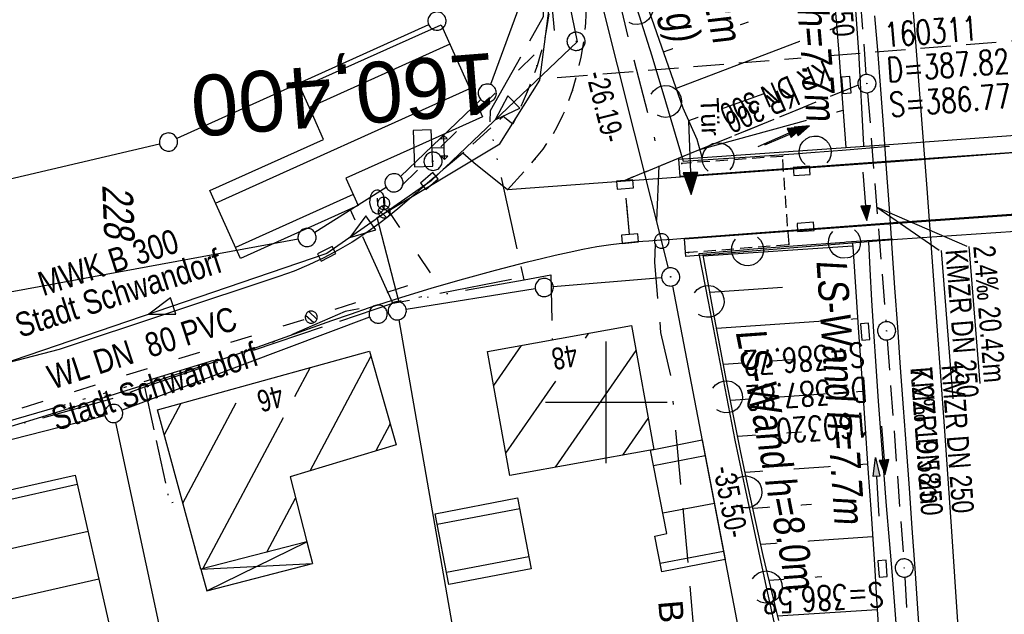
# Model space of a CAD drawing. Extents: x 511155 to 511479, y 464515 to 465450.
# Tile 28 of 41: x 511252 to 511333, y 465083 to 465132. Entities that reach past the tile are written whole.
import ezdxf
from ezdxf.enums import TextEntityAlignment as Align

# ---------------------------------------------------------------- set-up
doc = ezdxf.new("R2010")
doc.units = 0
doc.header["$LTSCALE"] = 10
doc.header["$MEASUREMENT"] = 0
for name, pattern in [('ACAD_ISO03W100', [30, 12, -18]), ('ACAD_ISO13W100', [36, 12, -3, 12, -3, 0, -3, 0, -3]), ('ACAD_ISO14W100', [25.5, 12, -3, 0.5, -3, 0.5, -3, 0.5, -3]), ('ACAD_ISO16W100', [73, 15, -6.5, 15, -6.5, 15, -7, 1, -7]), ('AUSGEZOGEN', [0]), ('LT00', [0]), ('LT11', [0.3, 0.2, -0.1]), ('LT12', [0.4, 0.3, -0.1]), ('LT17', [0.15, 0.1, -0.05]), ('STRICHLINIE2', [0.375, 0.25, -0.125])]:
    doc.linetypes.add(name, pattern=pattern)
doc.layers.get('0').update_dxf_attribs({"linetype": 'LT00'})
for name, color, linetype in [('--EK_FBR', 1, 'LT00'), ('--EK_Halt-Pfeil', 4, 'LT00'), ('--EK_Haltung', 7, 'STRICHLINIE2'), ('--EK_Haltung-Text', 140, 'LT00'), ('--EK_Schacht-Text', 5, 'LT00'), ('--EK_ST-93-1', 30, 'LT17'), ('--EL_DFK_AB_L', 21, 'LT00'), ('--EL_DFK_AB_P', 7, 'LT00'), ('--EL_Halt-Pfeil', 4, 'LT00'), ('--EL_Haltung', 182, 'STRICHLINIE2'), ('--EL_Haltung-Text', 182, 'LT00'), ('ABSTAND', 8, 'LT00'), ('ABWASSERLTG', 24, 'LT00'), ('ABWASSERLTG_FLIEßPF', 26, 'Continuous'), ('ABWASSERLTG_TEXT', 26, 'Continuous'), ('BAB-KABEL', 220, 'ACAD_ISO16W100'), ('BAB-KABEL_TEXT', 221, 'Continuous'), ('DFK_AB_L', 21, 'LT00'), ('DFK_AB_P', 7, 'LT00'), ('DFK_BEB_SCHR', 254, 'LT00'), ('DFK_BEBAUUNG', 250, 'LT00'), ('DFK_FLUR_NR', 250, 'LT00'), ('DFK_GZPKT', 250, 'LT00'), ('DFK_HAUSNR', 250, 'LT00'), ('DFK_KATASTER', 250, 'LT00'), ('DFK_VERMPKT', 252, 'LT00'), ('DL', 182, 'LT12'), ('DL_PFEIL', 201, 'LT00'), ('DL_TEXT', 182, 'LT00'), ('GASLTG', 250, 'ACAD_ISO13W100'), ('LS-WAND_TEXT', 11, 'Continuous'), ('PFEIL', 140, 'AUSGEZOGEN'), ('TELEKOM', 210, 'ACAD_ISO14W100'), ('TOR_TEXT_B', 11, 'Continuous'), ('V103_AFBR_BAB', 250, 'LT00'), ('V103_BOESCH', 250, 'LT00'), ('V103_BOSCHUNG', 250, 'LT00'), ('V103_BR_KAPPE', 30, 'LT00'), ('V103_BR_WID', 30, 'LT17'), ('V103_FELDWEG', 250, 'LT11'), ('V103_GRABEN', 250, 'LT00'), ('V103_KA_PRUF', 182, 'LT00'), ('V103_LAERM', 11, 'LT00'), ('V103_LD_MARK', 250, 'LT00'), ('V103_RASTER', 250, 'LT00'), ('V103_SINKK', 182, 'LT00'), ('V103_STROM', 80, 'LT00'), ('V103_TOR', 10, 'LT00'), ('V103_W_HAUS', 130, 'LT00'), ('V103_W_SCHIEB', 130, 'LT00'), ('V103_W_UNT_HY', 130, 'LT00'), ('WASSERLTG', 130, 'ACAD_ISO03W100'), ('WASSERLTG_TEXT', 130, 'Continuous')]:
    doc.layers.add(name, color=color, linetype=linetype)
doc.styles.add('Beschrift', font='ARIAL.TTF')
doc.styles.add('Haltungsbeschriftung', font='ARIAL.TTF', dxfattribs={"width": 0.75})
doc.styles.add('schachtbeschriftung', font='romans.shx', dxfattribs={"width": 0.75, "height": 2})
doc.styles.get("Standard").update_dxf_attribs({"font": 'ARIAL.TTF'})
doc.styles.add('Versorgungsltg', font='ARIAL.TTF', dxfattribs={"width": 0.8, "height": 2})

# ---------------------------------------------------------------- blocks, each defined once
blk = doc.blocks.new('SYMB7010')
at = {"color": 0, "linetype": 'ByBlock'}
for points in [[(-0.031408, 0.499213), (-0.093728, 0.49134), (-0.15457, 0.475719), (-0.212975, 0.452595), (-0.268021, 0.422333), (-0.31884, 0.385411), (-0.36463, 0.342411), (-0.40467, 0.29401), (-0.438329, 0.240973), (-0.465074, 0.184136), (-0.484486, 0.124395), (-0.496256, 0.062692), (-0.5002, 0)], [(-0.5002, 0), (-0.496256, -0.062692), (-0.484486, -0.124395), (-0.465075, -0.184136), (-0.438329, -0.240973), (-0.404671, -0.29401), (-0.36463, -0.342411), (-0.31884, -0.385411), (-0.268021, -0.422333), (-0.212975, -0.452595), (-0.154571, -0.475719), (-0.093728, -0.49134), (-0.031408, -0.499213), (0.031408, -0.499213)], [(0.5002, 0), (0.496256, 0.062692), (0.484485, 0.124395), (0.465074, 0.184136), (0.438329, 0.240973), (0.40467, 0.29401), (0.36463, 0.342411), (0.31884, 0.385411), (0.268021, 0.422333), (0.212975, 0.452595), (0.15457, 0.475719), (0.093728, 0.49134), (0.031408, 0.499213), (-0.031408, 0.499213)], [(0.031408, -0.499213), (0.093728, -0.491341), (0.15457, -0.475719), (0.212975, -0.452595), (0.268021, -0.422333), (0.31884, -0.385411), (0.36463, -0.342411), (0.404671, -0.294011), (0.438329, -0.240974), (0.465075, -0.184136), (0.484486, -0.124395), (0.496256, -0.062692), (0.500201, 0)]]:
    blk.add_lwpolyline(points, dxfattribs=at)
blk = doc.blocks.new('SYMB0003')
at = {"color": 0, "linetype": 'ByBlock'}
for p, q in [((-0.015712, 0), (0.010166, 0.012015)), ((0, -0.021257), (-0.015712, 0)), ((0.010166, 0.012015), (0, -0.021257))]:
    blk.add_line(p, q, dxfattribs=at)
for points in [[(-0.031395, 0.499013), (-0.093691, 0.491144), (-0.154509, 0.475528), (-0.21289, 0.452414), (-0.267913, 0.422164), (-0.318712, 0.385257), (-0.364484, 0.342274), (-0.404509, 0.293893), (-0.438154, 0.240877), (-0.464888, 0.184062), (-0.484292, 0.124345), (-0.496058, 0.062667), (-0.5, 0)], [(-0.5, 0), (-0.496058, -0.062667), (-0.484292, -0.124345), (-0.464888, -0.184062), (-0.438154, -0.240877), (-0.404509, -0.293893), (-0.364485, -0.342274), (-0.318712, -0.385257), (-0.267914, -0.422164), (-0.21289, -0.452414), (-0.154509, -0.475529), (-0.093691, -0.491144), (-0.031395, -0.499014), (0.031395, -0.499014)], [(0.5, 0), (0.496057, 0.062667), (0.484292, 0.124345), (0.464888, 0.184062), (0.438153, 0.240877), (0.404509, 0.293893), (0.364484, 0.342274), (0.318712, 0.385257), (0.267913, 0.422164), (0.21289, 0.452414), (0.154509, 0.475528), (0.093691, 0.491144), (0.031395, 0.499013), (-0.031395, 0.499013)], [(0.031395, -0.499014), (0.093691, -0.491144), (0.154509, -0.475529), (0.21289, -0.452414), (0.267914, -0.422164), (0.318712, -0.385257), (0.364485, -0.342274), (0.404509, -0.293893), (0.438154, -0.240877), (0.464889, -0.184062), (0.484292, -0.124345), (0.496058, -0.062667), (0.5, 0)]]:
    blk.add_lwpolyline(points, dxfattribs=at)
blk = doc.blocks.new('ABWASSER-FLIEßPF')
at = {"layer": 'ABWASSERLTG_FLIEßPF'}
for p, q in [((0, 0), (-2.109, 0.703)), ((-2.109, 0.703), (-2.109, -0.703)), ((-2.109, -0.703), (0, 0))]:
    blk.add_line(p, q, dxfattribs=at)
blk = doc.blocks.new('Pfreil3')
at = {"layer": 'PFEIL'}
blk.add_hatch(color=256, dxfattribs=at).paths.add_polyline_path([(-1.549, 0.273), (-1.549, -0.273), (0, 0)])
for p, q in [((-1.549, 0), (-4.831, 0)), ((-1.549, -0.273), (-1.549, 0.273)), ((-1.549, 0.273), (0, 0)), ((0, 0), (-1.549, -0.273))]:
    blk.add_line(p, q, dxfattribs=at)
blk = doc.blocks.new('SYMB0070')
at = {"color": 0, "linetype": 'ByBlock'}
for p, q in [((-0.5, 0), (0.2, 0)), ((0.5, 0), (0.2, 0.1)), ((0.2, 0.1), (0.2, 0)), ((0.468, 0), (0.21, 0.086)), ((0.21, 0.086), (0.21, -0.086)), ((0.21, -0.086), (0.468, 0)), ((0.22, -0.072), (0.437, 0)), ((0.23, -0.058), (0.405, 0)), ((0.24, -0.045), (0.374, 0)), ((0.342, 0), (0.25, 0.031)), ((0.25, 0.031), (0.25, -0.031)), ((0.25, -0.031), (0.342, 0)), ((0.26, -0.017), (0.31, 0)), ((0.27, -0.003), (0.279, 0))]:
    blk.add_line(p, q, dxfattribs=at)
for points in [[(0.2, 0), (0.2, -0.1), (0.5, 0)], [(0.437, 0), (0.22, 0.072), (0.22, -0.072)], [(0.405, 0), (0.23, 0.058), (0.23, -0.058)], [(0.374, 0), (0.24, 0.045), (0.24, -0.045)], [(0.31, 0), (0.26, 0.017), (0.26, -0.017)], [(0.279, 0), (0.27, 0.003), (0.27, -0.003)]]:
    blk.add_lwpolyline(points, dxfattribs=at)
blk = doc.blocks.new('SYMB1121')
at = {"color": 0, "linetype": 'ByBlock'}
blk.add_line((-0.15, 0), (0.15, 0), dxfattribs=at)
for points in [[(-0.5, 0), (-0.49, 0.06), (-0.46, 0.115), (-0.415, 0.165), (-0.355, 0.21), (-0.28, 0.25), (-0.19, 0.275), (-0.1, 0.295), (0, 0.3)], [(0, -0.3), (-0.1, -0.295), (-0.19, -0.275), (-0.28, -0.25), (-0.355, -0.21), (-0.415, -0.165), (-0.46, -0.115), (-0.49, -0.06), (-0.5, 0)], [(0, 0.3), (0.1, 0.295), (0.19, 0.275), (0.28, 0.25), (0.355, 0.21), (0.415, 0.165), (0.46, 0.115), (0.49, 0.06), (0.5, 0)], [(0.5, 0), (0.49, -0.06), (0.46, -0.115), (0.415, -0.165), (0.355, -0.21), (0.28, -0.25), (0.19, -0.275), (0.1, -0.295), (0, -0.3)]]:
    blk.add_lwpolyline(points, dxfattribs=at)
blk = doc.blocks.new('SYMB0011')
at = {"color": 0, "linetype": 'ByBlock'}
for p, q in [((0.5, 0), (-0.5, 0)), ((0, 0.5), (0, -0.5))]:
    blk.add_line(p, q, dxfattribs=at)
blk = doc.blocks.new('SYMB0702')
at = {"color": 0, "linetype": 'ByBlock'}
for p, q in [((0.1, 0.175), (-0.1, 0.175)), ((0, 0.075), (0, 0.175)), ((0.071716, 0.203284), (0.071716, 0.146716))]:
    blk.add_line(p, q, dxfattribs=at)
for points in [[(-0.071716, 0.203284), (-0.1, 0.175), (-0.071716, 0.146716), (-0.071716, 0.203284)], [(0.071716, 0.203284), (0.1, 0.175), (0.071716, 0.146716)], [(0.15, 0.075), (-0.15, 0.075), (-0.15, -0.075), (0.15, -0.075), (0.15, 0.075)]]:
    blk.add_lwpolyline(points, dxfattribs=at)
blk = doc.blocks.new('SYMB1119')
at = {"color": 0, "linetype": 'ByBlock'}
blk.add_line((-0.5, 0), (0.5, 0), dxfattribs=at)
for points in [[(-0.031395, 0.499013), (-0.093691, 0.491144), (-0.154509, 0.475528), (-0.21289, 0.452414), (-0.267913, 0.422164), (-0.318712, 0.385257), (-0.364484, 0.342274), (-0.404509, 0.293893), (-0.438154, 0.240877), (-0.464888, 0.184062), (-0.484292, 0.124345), (-0.496058, 0.062667), (-0.5, 0)], [(-0.5, 0), (-0.496058, -0.062667), (-0.484292, -0.124345), (-0.464888, -0.184062), (-0.438154, -0.240877), (-0.404509, -0.293893), (-0.364485, -0.342274), (-0.318712, -0.385257), (-0.267914, -0.422164), (-0.21289, -0.452414), (-0.154509, -0.475529), (-0.093691, -0.491144), (-0.031395, -0.499014), (0.031395, -0.499014)], [(0.5, 0), (0.496057, 0.062667), (0.484292, 0.124345), (0.464888, 0.184062), (0.438153, 0.240877), (0.404509, 0.293893), (0.364484, 0.342274), (0.318712, 0.385257), (0.267913, 0.422164), (0.21289, 0.452414), (0.154509, 0.475528), (0.093691, 0.491144), (0.031395, 0.499013), (-0.031395, 0.499013)], [(0.031395, -0.499014), (0.093691, -0.491144), (0.154509, -0.475529), (0.21289, -0.452414), (0.267914, -0.422164), (0.318712, -0.385257), (0.364485, -0.342274), (0.404509, -0.293893), (0.438154, -0.240877), (0.464889, -0.184062), (0.484292, -0.124345), (0.496058, -0.062667), (0.5, 0)]]:
    blk.add_lwpolyline(points, dxfattribs=at)
blk = doc.blocks.new('SYMB1120')
at = {"color": 0, "linetype": 'ByBlock'}
for p, q in [((-0.465, -0.183), (0.183, 0.465)), ((-0.183, -0.465), (0.465, 0.183))]:
    blk.add_line(p, q, dxfattribs=at)
for points in [[(-0.031395, 0.499013), (-0.093691, 0.491144), (-0.154509, 0.475528), (-0.21289, 0.452414), (-0.267913, 0.422164), (-0.318712, 0.385257), (-0.364484, 0.342274), (-0.404509, 0.293893), (-0.438154, 0.240877), (-0.464888, 0.184062), (-0.484292, 0.124345), (-0.496058, 0.062667), (-0.5, 0)], [(-0.5, 0), (-0.496058, -0.062667), (-0.484292, -0.124345), (-0.464888, -0.184062), (-0.438154, -0.240877), (-0.404509, -0.293893), (-0.364485, -0.342274), (-0.318712, -0.385257), (-0.267914, -0.422164), (-0.21289, -0.452414), (-0.154509, -0.475529), (-0.093691, -0.491144), (-0.031395, -0.499014), (0.031395, -0.499014)], [(0.5, 0), (0.496057, 0.062667), (0.484292, 0.124345), (0.464888, 0.184062), (0.438153, 0.240877), (0.404509, 0.293893), (0.364484, 0.342274), (0.318712, 0.385257), (0.267913, 0.422164), (0.21289, 0.452414), (0.154509, 0.475528), (0.093691, 0.491144), (0.031395, 0.499013), (-0.031395, 0.499013)], [(0.031395, -0.499014), (0.093691, -0.491144), (0.154509, -0.475529), (0.21289, -0.452414), (0.267914, -0.422164), (0.318712, -0.385257), (0.364485, -0.342274), (0.404509, -0.293893), (0.438154, -0.240877), (0.464889, -0.184062), (0.484292, -0.124345), (0.496058, -0.062667), (0.5, 0)]]:
    blk.add_lwpolyline(points, dxfattribs=at)
blk = doc.blocks.new('SYMB7122')
at = {"color": 0, "linetype": 'ByBlock'}
for points in [[(-0.109975, -0.002365), (-0.106745, 0.026562), (-0.096041, 0.053629), (-0.078613, 0.076941), (-0.055681, 0.094866), (-0.028851, 0.106149), (0, 0.11)], [(0, 0.11), (0.028851, 0.106149), (0.055681, 0.094866), (0.078613, 0.076941), (0.096041, 0.053629), (0.106745, 0.026562), (0.109975, -0.002365)], [(-0.075234, -0.080249), (-0.093647, -0.057708), (-0.105504, -0.031126), (-0.109975, -0.002365)], [(0.109975, -0.002365), (0.105504, -0.031126), (0.093647, -0.057708), (0.075234, -0.080249)]]:
    blk.add_lwpolyline(points, dxfattribs=at)
blk = doc.blocks.new('SYMB0652')
at = {"color": 0, "linetype": 'ByBlock'}
blk.add_lwpolyline([(-0.15, -0.075), (0.15, -0.075), (0.15, 0.075), (-0.15, 0.075), (-0.15, -0.075)], dxfattribs=at)

msp = doc.modelspace()

# ---------------------------------------------------------------- linework, layer by layer
at = {"layer": '--EK_FBR'}
for points in [[(511325.893, 465079.389), (511325.649, 465083.021), (511325.419, 465086.33), (511325.183, 465089.639), (511324.944, 465092.947), (511324.702, 465096.255), (511324.46, 465099.563), (511324.219, 465102.871), (511323.982, 465106.18), (511323.753, 465109.441), (511323.526, 465112.703), (511323.298, 465115.965), (511323.068, 465119.226), (511322.833, 465122.487), (511322.59, 465125.747), (511322.337, 465129.007), (511322.109, 465131.821)], [(511336.73, 465120.791), (511323.788, 465119.792), (511306.097, 465118.543), (511301.204, 465118.179), (511291.874, 465117.495), (511289.089, 465119.725), (511288.187, 465120.523), (511287.327, 465119.812), (511286.571, 465119.175), (511285.824, 465118.526), (511285.082, 465117.872), (511284.34, 465117.218), (511283.594, 465116.568), (511282.839, 465115.929), (511282.072, 465115.304), (511281.288, 465114.699), (511280.201, 465113.924), (511279.079, 465113.197), (511277.923, 465112.521), (511276.739, 465111.897), (511275.528, 465111.328), (511274.295, 465110.817), (511273.041, 465110.366), (511254.975, 465104.345), (511233.402, 465098.752)], [(511251.011, 465098.05), (511252.825, 465098.604), (511255.141, 465099.316), (511257.454, 465100.032), (511259.765, 465100.755), (511262.072, 465101.487), (511264.376, 465102.23), (511266.674, 465102.986), (511268.968, 465103.759), (511271.255, 465104.549), (511272.795, 465105.093), (511274.334, 465105.641), (511275.873, 465106.191), (511277.412, 465106.736), (511278.954, 465107.274), (511280.5, 465107.799), (511283.078, 465108.636), (511285.669, 465109.429), (511288.274, 465110.181), (511290.891, 465110.896), (511293.521, 465111.575), (511294.655, 465111.855), (511295.791, 465112.125), (511296.93, 465112.38), (511298.073, 465112.614), (511299.219, 465112.823), (511300.369, 465113.002), (511301.524, 465113.146), (511302.51, 465113.24), (511303.499, 465113.314), (511304.489, 465113.377), (511305.479, 465113.439), (511306.468, 465113.508), (511323.994, 465114.842), (511336.842, 465115.732)]]:
    msp.add_lwpolyline(points, dxfattribs=at)
at = {"layer": '--EK_Haltung'}
for p, q in [((511321.395, 465126.992), (511320.037, 465145.213)), ((511301.917, 465113.821), (511301.564, 465117.601)), ((511323.122, 465105.143), (511324.464, 465087.116)), ((511324.564, 465085.619), (511326.261, 465057.063))]:
    msp.add_line(p, q, dxfattribs=at)
at = {"layer": '--EK_Haltung-Text'}
msp.add_line((511322.259, 465116.067), (511329.683, 465112.86), dxfattribs=at)
at = {"layer": '--EK_ST-93-1', "ltscale": 2.5}
msp.add_line((511335.837, 465129.939), (511295.964, 465126.715), dxfattribs=at)
at = {"layer": '--EL_Haltung'}
for p, q in [((511321.395, 465126.992), (511320.037, 465145.213)), ((511301.917, 465113.821), (511301.564, 465117.601)), ((511323.122, 465105.143), (511324.464, 465087.116)), ((511324.564, 465085.619), (511326.261, 465057.063))]:
    msp.add_line(p, q, dxfattribs=at)
at = {"layer": '--EL_Haltung-Text'}
msp.add_line((511322.259, 465116.067), (511327.387, 465112.545), dxfattribs=at)
at = {"layer": 'ABWASSERLTG'}
msp.add_lwpolyline([(511282.061, 465205.376), (511297.601, 465129.685), (511285.593, 465118.25), (511277.009, 465112.252), (511247.687, 465102.273), (511219.444, 465096.846), (511205.902, 465096.009), (511180.17, 465094.84), (511174.25, 465093.67)], dxfattribs=at)
at = {"layer": 'BAB-KABEL', "ltscale": 0.03, "flags": 128}
msp.add_lwpolyline([(511245.166, 465442.383), (511247.794, 465425.644), (511251.081, 465406.592), (511253.707, 465388.585), (511256.335, 465373.097), (511258.872, 465358.447), (511261.218, 465342.966), (511262.529, 465334.912), (511267.32, 465306.475), (511271.633, 465280.774), (511274.451, 465263.873), (511277.903, 465245.033), (511280.424, 465230.243), (511282.946, 465214.813), (511284.59, 465206.121), (511286.411, 465195.209), (511288.523, 465182.076), (511289.462, 465178.541), (511291.81, 465169.679), (511294.218, 465159.994), (511298.5, 465143.737), (511302.007, 465129.166), (511304.364, 465120.15), (511303.954, 465111.542), (511304.473, 465105.752), (511305.294, 465102.166), (511306.729, 465086.549), (511308.167, 465069.501), (511309.91, 465042.394), (511310.524, 465027.025), (511311.652, 465006.692), (511312.99, 464997.425), (511315.247, 464972.494), (511318.761, 464937.783), (511320.473, 464912.682), (511321.045, 464888.912), (511321.817, 464866.106), (511322.471, 464843.97), (511323.126, 464825.853), (511323.404, 464809.887), (511315.806, 464787.462), (511312.432, 464776.504), (511306.423, 464758.084), (511322.547, 464747.313), (511322.638, 464708.185), (511321.606, 464688.739), (511320.482, 464678.436), (511319.26, 464666.867), (511317.667, 464649.446), (511317.569, 464633.743), (511317.382, 464618.758), (511317.473, 464606.228), (511316.723, 464592.274), (511316.629, 464590.682), (511316.534, 464580.247), (511316.816, 464565.638), (511316.264, 464552.985), (511315.796, 464537.2), (511315.445, 464531.469), (511315.327, 464529.598), (511314.626, 464523.401), (511314.327, 464519.396)], dxfattribs=at)
at = {"layer": 'DFK_AB_L'}
for p, q in [((511305.118, 465111.057), (511299.103, 465135.002)), ((511305.442, 465109.593), (511311.869, 465076.207))]:
    msp.add_line(p, q, dxfattribs=at)
at = {"layer": 'DFK_BEB_SCHR'}
for p, q in [((511287.123, 465129.493), (511275.559, 465124.272)), ((511267.833, 465116.395), (511288.762, 465125.844)), ((511279.16, 465117.12), (511269.479, 465112.75)), ((511298.276, 465105.281), (511298.568, 465105.703)), ((511293.002, 465104.689), (511290.72, 465101.389)), ((511302.434, 465104.262), (511295.795, 465094.663)), ((511275.616, 465094.362), (511280.627, 465103.773)), ((511275.611, 465102.864), (511274.336, 465100.47)), ((511291.735, 465095.825), (511295.834, 465101.751)), ((511264.977, 465099.914), (511263.607, 465097.342)), ((511265.143, 465091.716), (511269.541, 465099.976)), ((511273.407, 465098.725), (511266.798, 465086.313)), ((511301.353, 465095.667), (511303.44, 465098.684)), ((511282.205, 465098.226), (511281.026, 465096.012)), ((511303.891, 465094.799), (511308.134, 465095.615)), ((511238.407, 465089.208), (511256.457, 465093.267)), ((511272.053, 465087.671), (511274.418, 465092.114)), ((511292.869, 465091.249), (511286.089, 465089.949)), ((511308.891, 465091.688), (511304.662, 465090.874)), ((511257.342, 465089.366), (511239.298, 465085.308)), ((511286.844, 465086.021), (511293.624, 465087.321)), ((511304.422, 465086.754), (511309.649, 465087.759)), ((511240.189, 465081.408), (511258.228, 465085.465))]:
    msp.add_line(p, q, dxfattribs=at)
at = {"layer": 'DFK_BEBAUUNG'}
for p, q in [((511267.11, 465084.5), (511275.34, 465088.52)), ((511275.34, 465088.52), (511275.83, 465086.75)), ((511266.63, 465086.27), (511275.83, 465086.75)), ((511267.11, 465084.5), (511275.83, 465086.75)), ((511266.63, 465086.27), (511267.11, 465084.5))]:
    msp.add_line(p, q, dxfattribs=at)
for points in [[(511279.57, 465116.21), (511269.89, 465111.84), (511267.36, 465117.44), (511276.73, 465121.64), (511275.92, 465123.46), (511274.84, 465125.89), (511286.41, 465131.08), (511289.81, 465123.51), (511285.66, 465121.64), (511278.56, 465118.45), (511279.57, 465116.21)], [(511290.21, 465104.18), (511302.06, 465106.34), (511303.9, 465096.13), (511303.64, 465096.08), (511292.07, 465093.99), (511290.21, 465104.18)], [(511282.69, 465096.52), (511273.97, 465093.86), (511275.34, 465088.52), (511266.63, 465086.27), (511263.05, 465099.38), (511280.5, 465104.22), (511282.69, 465096.52)], [(511303.64, 465096.08), (511303.9, 465096.13), (511307.88, 465096.93), (511309.78, 465087.08), (511304.56, 465086.05), (511303.98, 465089), (511304.99, 465089.2), (511303.64, 465096.08)], [(511238.24, 465089.94), (511256.29, 465094), (511261.82, 465069.64), (511255.21, 465068.13), (511252.12, 465081.64), (511240.73, 465079.04), (511238.24, 465089.94)], [(511285.92, 465090.83), (511292.7, 465092.13), (511293.82, 465086.3), (511287.04, 465085), (511285.92, 465090.83)]]:
    msp.add_lwpolyline(points, dxfattribs=at)
at = {"layer": 'DFK_KATASTER'}
for p, q in [((511293.312, 465133.956), (511290.458, 465126.164)), ((511285.376, 465131.082), (511264.644, 465121.738)), ((511289.659, 465124.94), (511283.061, 465118.599)), ((511263.23, 465121.259), (511248.88, 465117.901)), ((511281.886, 465117.68), (511276.005, 465113.979)), ((511274.633, 465113.444), (511248.698, 465108.666)), ((511304.553, 465110.267), (511295.638, 465109.523)), ((511294.15, 465109.342), (511283.531, 465107.658)), ((511282.051, 465107.413), (511281.959, 465107.397)), ((511280.518, 465107.006), (511260.152, 465099.354)), ((511282.919, 465106.801), (511287.591, 465080.048)), ((511258.723, 465098.905), (511244.107, 465095.185)), ((511259.607, 465098.356), (511264.924, 465073.463))]:
    msp.add_line(p, q, dxfattribs=at)
at = {"layer": 'DL'}
msp.add_line((511301.917, 465113.821), (511301.564, 465117.601), dxfattribs=at)
at = {"layer": 'GASLTG', "ltscale": 0.05, "flags": 128}
for points in [[(511218.036, 465091.611), (511223.479, 465092.004), (511227.854, 465092.508), (511237.224, 465094.246), (511247.154, 465096.938), (511259.132, 465100.26), (511261.993, 465101.269), (511282.415, 465108.165), (511293.232, 465110.1), (511290.422, 465122.823), (511290.47, 465124.041), (511294.839, 465131.764), (511294.934, 465134.93), (511292.869, 465144.358), (511290.083, 465158.341)], [(511282.415, 465108.165), (511278.917, 465115.915)], [(511293.232, 465110.1), (511295.427, 465110.513), (511295.548, 465105.153)]]:
    msp.add_lwpolyline(points, dxfattribs=at)
at = {"layer": 'GASLTG', "ltscale": 0.03, "flags": 128}
msp.add_lwpolyline([(511261.993, 465101.269), (511264.07, 465091.682), (511265.04, 465092.094)], dxfattribs=at)
at = {"layer": 'TELEKOM', "flags": 128}
msp.add_lwpolyline([(511282.925, 465108.329), (511281.133, 465115.215), (511291.222, 465121.292), (511294.539, 465126.539), (511295.921, 465137.449)], dxfattribs=at)
at = {"layer": 'TELEKOM', "ltscale": 0.05, "flags": 128}
msp.add_lwpolyline([(511292.189, 465110.106), (511278.507, 465107.482), (511273.117, 465105.134), (511261.923, 465101.682), (511242.784, 465096.137), (511227.167, 465093.79), (511220.672, 465093.099), (511204.225, 465091.994), (511190.64, 465090.611), (511183.613, 465089.328), (511179.232, 465087.65), (511179.232, 465087.65), (511175.555, 465085.477), (511170.133, 465081.359), (511169.373, 465080.434)], dxfattribs=at)
at = {"layer": 'V103_AFBR_BAB'}
for points in [[(511325.893, 465079.389), (511325.649, 465083.021), (511325.419, 465086.33), (511325.183, 465089.639), (511324.944, 465092.947), (511324.702, 465096.255), (511324.46, 465099.563), (511324.219, 465102.871), (511323.982, 465106.18), (511323.753, 465109.441), (511323.526, 465112.703), (511323.298, 465115.965), (511323.068, 465119.226), (511322.833, 465122.487), (511322.59, 465125.747), (511322.337, 465129.007), (511322.109, 465131.821)], [(511336.73, 465120.791), (511323.788, 465119.792), (511306.097, 465118.543), (511301.204, 465118.179), (511291.874, 465117.495), (511289.089, 465119.725), (511288.187, 465120.523), (511287.327, 465119.812), (511286.571, 465119.175), (511285.824, 465118.526), (511285.082, 465117.872), (511284.34, 465117.218), (511283.594, 465116.568), (511282.839, 465115.929), (511282.072, 465115.304), (511281.288, 465114.699), (511280.201, 465113.924), (511279.079, 465113.197), (511277.923, 465112.521), (511276.739, 465111.897), (511275.528, 465111.328), (511274.295, 465110.817), (511273.041, 465110.366), (511254.975, 465104.345), (511233.402, 465098.752)], [(511251.011, 465098.05), (511252.825, 465098.604), (511255.141, 465099.316), (511257.454, 465100.032), (511259.765, 465100.755), (511262.072, 465101.487), (511264.376, 465102.23), (511266.674, 465102.986), (511268.968, 465103.759), (511271.255, 465104.549), (511272.795, 465105.093), (511274.334, 465105.641), (511275.873, 465106.191), (511277.412, 465106.736), (511278.954, 465107.274), (511280.5, 465107.799), (511283.078, 465108.636), (511285.669, 465109.429), (511288.274, 465110.181), (511290.891, 465110.896), (511293.521, 465111.575), (511294.655, 465111.855), (511295.791, 465112.125), (511296.93, 465112.38), (511298.073, 465112.614), (511299.219, 465112.823), (511300.369, 465113.002), (511301.524, 465113.146), (511302.51, 465113.24), (511303.499, 465113.314), (511304.489, 465113.377), (511305.479, 465113.439), (511306.468, 465113.508), (511323.994, 465114.842), (511336.842, 465115.732)]]:
    msp.add_lwpolyline(points, dxfattribs=at)
at = {"layer": 'V103_BOESCH'}
for points in [[(511307.883, 465120.152), (511307.469, 465121.65), (511306.335, 465124.229), (511301.995, 465136.65), (511295.588, 465163.11), (511290.391, 465188.563)], [(511314.186, 465082.054), (511313.887, 465083.292), (511313.589, 465084.529), (511312.916, 465087.399), (511312.27, 465090.272), (511311.648, 465093.147), (511311.047, 465096.024), (511310.465, 465098.904), (511309.899, 465101.786), (511309.346, 465104.671), (511308.805, 465107.559), (511308.272, 465110.449), (511307.968, 465112.113)]]:
    msp.add_lwpolyline(points, dxfattribs=at)
at = {"layer": 'V103_BOSCHUNG'}
for p, q in [((511304.713, 465128.87), (511311.711, 465131.322)), ((511305.766, 465125.857), (511318.952, 465130.885)), ((511306.781, 465123.216), (511312.999, 465125.424)), ((511307.701, 465120.808), (511319.494, 465124.066)), ((511320.286, 465112.87), (511307.984, 465112.027)), ((511314.509, 465109.467), (511308.528, 465109.058)), ((511320.693, 465106.883), (511309.079, 465106.088)), ((511315.269, 465103.505), (511309.642, 465103.12)), ((511321.102, 465100.897), (511310.218, 465100.152)), ((511316.058, 465097.545), (511310.81, 465097.186)), ((511321.511, 465094.911), (511311.421, 465094.221)), ((511316.884, 465091.588), (511312.054, 465091.257)), ((511321.913, 465088.925), (511312.712, 465088.295)), ((511317.752, 465085.633), (511313.395, 465085.347)), ((511322.302, 465082.912), (511314.103, 465082.397))]:
    msp.add_line(p, q, dxfattribs=at)
at = {"layer": 'V103_BR_KAPPE'}
for points in [[(511306.079, 465118.601), (511305.977, 465120.018), (511323.638, 465121.261), (511336.629, 465122.222), (511351.203, 465123.26), (511366.747, 465124.451), (511366.766, 465122.996), (511351.353, 465121.849), (511336.702, 465120.786), (511323.797, 465119.878), (511306.079, 465118.601)], [(511367.144, 465117.884), (511367.245, 465116.556), (511351.974, 465115.397), (511336.92, 465114.279), (511323.975, 465113.399), (511306.541, 465111.998), (511306.445, 465113.455), (511323.994, 465114.753), (511336.866, 465115.671), (511351.77, 465116.775), (511367.144, 465117.884)]]:
    msp.add_lwpolyline(points, dxfattribs=at)
at = {"layer": 'V103_BR_WID'}
msp.add_lwpolyline([(511306.519, 465112.329), (511315.037, 465113.013), (511314.5, 465120.255), (511306.218, 465119.672)], dxfattribs=at)
at = {"layer": 'V103_FELDWEG', "flags": 128}
for points in [[(511291.874, 465117.495), (511294.13, 465120.025), (511294.807, 465120.856), (511295.413, 465121.742), (511295.953, 465122.674), (511296.429, 465123.646), (511296.848, 465124.649), (511297.213, 465125.677), (511297.614, 465127.038), (511297.93, 465128.421), (511298.16, 465129.819), (511298.303, 465131.226), (511298.358, 465132.636), (511298.324, 465134.043), (511298.2, 465135.44), (511297.984, 465136.821), (511294.24, 465156.451), (511290.697, 465174.629), (511285.914, 465195.805), (511281.052, 465217.757)], [(511278.903, 465217.346), (511283.358, 465195.361), (511287.957, 465174.231), (511291.402, 465155.778), (511295.126, 465136.439), (511295.287, 465135.355), (511295.36, 465134.259), (511295.351, 465133.155), (511295.267, 465132.05), (511295.113, 465130.947), (511294.896, 465129.853), (511294.621, 465128.773), (511294.296, 465127.711), (511293.945, 465126.722), (511293.563, 465125.75), (511293.155, 465124.791), (511292.732, 465123.841), (511292.301, 465122.896), (511291.523, 465123.539), (511288.187, 465120.523)]]:
    msp.add_lwpolyline(points, dxfattribs=at)
at = {"layer": 'V103_GRABEN'}
for points in [[(511315.244, 465170.227), (511315.744, 465165.044), (511316.095, 465161.451), (511316.447, 465157.857), (511316.799, 465154.264), (511317.15, 465150.671), (511317.496, 465147.077), (511317.837, 465143.483), (511318.169, 465139.888), (511318.492, 465136.292), (511318.803, 465132.696), (511319.1, 465129.098), (511319.361, 465125.765), (511319.612, 465122.431), (511319.716, 465120.985)], [(511321.207, 465121.09), (511321.202, 465121.182), (511321.068, 465123.739), (511320.925, 465126.295), (511320.771, 465128.85), (511320.568, 465131.903), (511320.345, 465134.955), (511320.105, 465138.005), (511319.85, 465141.055), (511319.583, 465144.103), (511319.305, 465147.151), (511319.019, 465150.199), (511318.727, 465153.245), (511318.432, 465156.292), (511318.136, 465159.339), (511317.84, 465162.385), (511317.547, 465165.432), (511317.149, 465169.662)], [(511320.27, 465113.101), (511320.316, 465112.426), (511320.543, 465109.091), (511320.77, 465105.755), (511321.025, 465102.023), (511321.281, 465098.291), (511321.535, 465094.559), (511321.786, 465090.827), (511322.033, 465087.095), (511322.273, 465083.362), (511322.506, 465079.629)], [(511324.002, 465080.018), (511323.776, 465082.887), (511323.544, 465085.756), (511323.309, 465088.625), (511323.074, 465091.493), (511322.843, 465094.362), (511322.619, 465097.231), (511322.403, 465100.101), (511322.2, 465102.971), (511322.013, 465105.843), (511321.861, 465108.399), (511321.72, 465110.955), (511321.602, 465113.208)]]:
    msp.add_lwpolyline(points, dxfattribs=at)
at = {"layer": 'V103_LAERM'}
msp.add_line((511308.375, 465108.317), (511309.882, 465100.46), dxfattribs=at)
for points in [[(511302.511, 465132.418), (511303.756, 465128.517), (511304.872, 465124.774)], [(511304.872, 465124.774), (511306.335, 465119.867), (511309.208, 465120.055)], [(511309.208, 465120.055), (511311.436, 465120.2), (511315.426, 465120.476), (511317.189, 465120.609)], [(511317.189, 465120.609), (511319.406, 465120.776), (511323.32, 465121.094)], [(511319.603, 465113.177), (511315.737, 465112.887), (511311.753, 465112.576), (511311.626, 465112.566)], [(511323.594, 465113.436), (511319.754, 465113.188), (511319.603, 465113.177)], [(511311.626, 465112.566), (511307.624, 465112.23), (511308.375, 465108.317)], [(511309.882, 465100.46), (511310.568, 465096.886), (511311.486, 465092.623)], [(511311.486, 465092.623), (511312.26, 465089.034), (511313.168, 465084.802)], [(511313.168, 465084.802), (511313.943, 465081.192), (511314.755, 465076.962)]]:
    msp.add_lwpolyline(points, dxfattribs=at)
at = {"layer": 'V103_LD_MARK'}
msp.add_lwpolyline([(511328.959, 465081.526), (511328.398, 465089.778), (511327.822, 465098.03), (511327.234, 465106.28), (511326.822, 465111.949), (511326.403, 465117.618), (511325.976, 465123.286), (511325.54, 465128.954), (511324.955, 465136.358), (511324.353, 465143.76), (511323.736, 465151.162), (511323.105, 465158.562), (511322.462, 465165.961), (511321.394, 465177.962), (511320.295, 465189.96), (511319.165, 465201.955), (511318.003, 465213.948), (511316.809, 465225.937), (511315.583, 465237.922)], dxfattribs=at)
at = {"layer": 'V103_RASTER'}
for p, q in [((511300.001, 465095), (511300.001, 465105)), ((511305.001, 465100), (511295.001, 465100))]:
    msp.add_line(p, q, dxfattribs=at)
at = {"layer": 'WASSERLTG', "ltscale": 0.015, "flags": 128}
msp.add_lwpolyline([(511168.723, 465096.848), (511173.331, 465095.78), (511176.638, 465093.104), (511179.633, 465091.607), (511180.263, 465091.371), (511184.816, 465091.037), (511200.826, 465091.293), (511223.037, 465093.383), (511230.601, 465094.559), (511231.192, 465094.834), (511245.91, 465097.673), (511275.715, 465107.022), (511284.685, 465109.967), (511285.8, 465110.278), (511281.676, 465116.383), (511295.75, 465130.298), (511295.245, 465136.638), (511292.143, 465150.403), (511289.421, 465164.463), (511289.265, 465165.627), (511287.557, 465166.053), (511281.31, 465197.251), (511261.17, 465201.449)], dxfattribs=at)

# ---------------------------------------------------------------- block references
at = {"layer": '--EK_Halt-Pfeil', "zscale": 4}
for p, xscale, yscale, rotation in [((511314.887, 465121.985), 4.000000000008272, 3.999999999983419, 23.40877824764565), ((511321.275, 465116.973), 3.999999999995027, 4, 274.5374600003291), ((511322.796, 465096.055), 4.000000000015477, 4, 274.2576099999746)]:
    msp.add_blockref('SYMB0070', p, dxfattribs=dict(at, xscale=xscale, yscale=yscale, rotation=rotation))
at = {"layer": '--EL_DFK_AB_P', "xscale": 1.500000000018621, "yscale": 1.5, "zscale": 1.5, "rotation": 264.7377099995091}
msp.add_blockref('SYMB0003', (511305.3, 465110.33), dxfattribs=at)
at = {"layer": '--EL_Halt-Pfeil', "zscale": 4}
for p, xscale, yscale, rotation in [((511314.887, 465121.985), 4.000000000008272, 3.999999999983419, 23.40877824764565), ((511321.275, 465116.973), 3.999999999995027, 4, 274.5374600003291), ((511322.796, 465096.055), 4.000000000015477, 4, 274.2576099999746)]:
    msp.add_blockref('SYMB0070', p, dxfattribs=dict(at, xscale=xscale, yscale=yscale, rotation=rotation))
at = {"layer": 'ABWASSERLTG_FLIEßPF'}
for p, rotation in [((511290.859, 465123.264), 223.5998402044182), ((511278.887, 465113.564), 214.9436110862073), ((511262.348, 465107.263), 198.7947062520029)]:
    msp.add_blockref('ABWASSER-FLIEßPF', p, dxfattribs=dict(at, rotation=rotation))
at = {"layer": 'DFK_AB_P', "xscale": 1.500000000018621, "yscale": 1.5, "zscale": 1.5, "rotation": 264.7377099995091}
msp.add_blockref('SYMB0003', (511305.3, 465110.33), dxfattribs=at)
at = {"layer": 'DFK_GZPKT', "xscale": 1.500000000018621, "yscale": 1.5, "zscale": 1.5, "rotation": 264.7377099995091}
for p in [(511286.06, 465131.39), (511290.2, 465125.46), (511263.96, 465121.43), (511282.52, 465118.08), (511275.37, 465113.58), (511294.89, 465109.46), (511282.79, 465107.54), (511281.22, 465107.27), (511259.45, 465099.09)]:
    msp.add_blockref('SYMB7010', p, dxfattribs=at)
at = {"layer": 'DFK_VERMPKT', "xscale": 1.200000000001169, "yscale": 1.200000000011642, "zscale": 1.2, "rotation": 264.7377100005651}
msp.add_blockref('SYMB7010', (511304.56, 465113.29), dxfattribs=at)
at = {"layer": 'DL_PFEIL', "xscale": 4.000000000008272, "yscale": 3.999999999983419, "zscale": 4, "rotation": 23.40877824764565}
msp.add_blockref('SYMB0070', (511314.32, 465121.867), dxfattribs=at)
at = {"layer": 'PFEIL', "rotation": 93.3766020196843}
msp.add_blockref('Pfreil3', (511322.155, 465095.453), dxfattribs=at)
at = {"layer": 'V103_BR_WID', "xscale": 0.1000000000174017, "yscale": 0.09999999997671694, "zscale": 0.1, "rotation": 272.2661999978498}
for p in [(511306.218, 465119.672), (511314.5, 465120.255), (511315.037, 465113.013), (511306.761, 465112.348)]:
    msp.add_blockref('SYMB0011', p, dxfattribs=at)
at = {"layer": 'V103_FELDWEG', "xscale": 0.1000000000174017, "yscale": 0.09999999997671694, "zscale": 0.1, "rotation": 272.2661999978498}
for p in [(511294.296, 465127.711), (511297.213, 465125.676), (511294.13, 465120.025)]:
    msp.add_blockref('SYMB0011', p, dxfattribs=at)
at = {"layer": 'V103_KA_PRUF', "color": 185, "xscale": 1.499999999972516, "yscale": 1.5, "zscale": 1.5, "rotation": 272.266200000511}
for p in [(511297.513, 465129.724), (511285.74, 465119.852)]:
    msp.add_blockref('SYMB0003', p, dxfattribs=at)
at = {"layer": 'V103_KA_PRUF', "xscale": 1.499999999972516, "yscale": 1.5, "zscale": 1.5, "rotation": 272.266200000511}
for p in [(511321.451, 465126.244), (511323.066, 465105.891), (511324.52, 465086.368)]:
    msp.add_blockref('SYMB0003', p, dxfattribs=at)
at = {"layer": 'V103_LAERM', "yscale": 12, "zscale": 12}
for p, xscale, rotation in [((511302.511, 465132.418), 11.99999999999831, 287.7062699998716), ((511304.872, 465124.774), 11.99999999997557, 286.6027000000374), ((511317.189, 465120.609), 11.99999999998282, 4.308859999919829), ((511309.208, 465120.055), 11.99999999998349, 3.735089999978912), ((511319.603, 465113.177), 11.99999999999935, 184.2809100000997), ((511311.626, 465112.566), 12.00000000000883, 184.7989000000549), ((511308.375, 465108.317), 11.9999999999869, 280.8592199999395), ((511309.882, 465100.46), 11.9999999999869, 280.8592199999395), ((511311.486, 465092.623), 11.99999999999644, 282.1631700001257), ((511313.168, 465084.802), 11.99999999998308, 282.1131399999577)]:
    msp.add_blockref('SYMB7122', p, dxfattribs=dict(at, xscale=xscale, rotation=rotation))
at = {"layer": 'V103_SINKK', "zscale": 4.5}
for p, xscale, yscale, rotation in [((511319.756, 465126.126), 4.499999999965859, 4.5, 274.2562509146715), ((511316.081, 465119.05), 4.499999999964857, 4.5, 184.038041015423), ((511301.539, 465117.937), 4.499999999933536, 4.499999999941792, 4.271230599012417), ((511316.396, 465114.449), 4.499999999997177, 4.5, 184.3532807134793), ((511301.948, 465113.485), 4.499999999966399, 4.5, 185.3123684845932), ((511322.74, 465086.311), 4.499999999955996, 4.5, 274.3036768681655)]:
    msp.add_blockref('SYMB0652', p, dxfattribs=dict(at, xscale=xscale, yscale=yscale, rotation=rotation))
at = {"layer": 'V103_SINKK', "color": 185, "yscale": 4.5, "zscale": 4.5}
for p, xscale, rotation in [((511285.439, 465118.224), 4.499999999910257, 220.5206731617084), ((511276.984, 465112.239), 4.499999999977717, 207.1930868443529)]:
    msp.add_blockref('SYMB0652', p, dxfattribs=dict(at, xscale=xscale, rotation=rotation))
at = {"layer": 'V103_STROM', "xscale": 10.00000000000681, "yscale": 10, "zscale": 10, "rotation": 272.2661999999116}
msp.add_blockref('SYMB0702', (511284.906, 465120.916), dxfattribs=at)
at = {"layer": 'V103_TOR', "xscale": 6.000000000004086, "yscale": 6, "zscale": 6, "rotation": 272.2661999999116}
msp.add_blockref('SYMB0070', (511306.875, 465120.114), dxfattribs=at)
at = {"layer": 'V103_W_HAUS', "rotation": 272.2662000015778}
for p in [(511281.713, 465115.689), (511275.715, 465107.022)]:
    msp.add_blockref('SYMB1120', p, dxfattribs=at)
at = {"layer": 'V103_W_SCHIEB', "rotation": 272.2662000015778}
msp.add_blockref('SYMB1119', (511281.676, 465116.383), dxfattribs=at)
at = {"layer": 'V103_W_UNT_HY', "xscale": 2.000000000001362, "yscale": 2, "zscale": 2, "rotation": 272.2661999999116}
msp.add_blockref('SYMB1121', (511281.147, 465116.503), dxfattribs=at)

# ---------------------------------------------------------------- texts
at = {"layer": '--EK_Haltung-Text', "style": 'Haltungsbeschriftung', "width": 0.75}
for s, rotation, p in [('%%U2.4‰ 20.42m', -85.46254, (511330.202, 465112.856)), ('7.2‰ 19.58m', -85.74239, (511325.022, 465102.854)), ('KMZR DN 250', -85.74239, (511327.575, 465103.044))]:
    msp.add_text(s, height=1.8, rotation=rotation, dxfattribs=at).set_placement(p)
at = {"layer": '--EK_Schacht-Text', "style": 'schachtbeschriftung', "width": 0.75}
for s, p in [('160311', (511322.95, 465129.249)), ('D=387.82', (511323.164, 465126.377)), ('S=386.77', (511323.379, 465123.505))]:
    msp.add_text(s, height=2, rotation=4.26461, dxfattribs=at).set_placement(p)
at = {"layer": '--EK_ST-93-1', "style": 'Beschrift'}
msp.add_text('160,400', height=5, rotation=-175.52863, dxfattribs=at).set_placement((511290.989, 465126.309), align=Align.MIDDLE_LEFT)
at = {"layer": '--EL_Haltung-Text', "style": 'Haltungsbeschriftung', "width": 0.75}
for s, rotation, p in [('%%UKMZR DN 250', -85.46254, (511327.906, 465112.542)), ('KMZR DN 250', -85.74239, (511325.022, 465102.854))]:
    msp.add_text(s, height=1.8, rotation=rotation, dxfattribs=at).set_placement(p)
at = {"layer": 'ABSTAND', "width": 0.75}
for s, rotation, p in [(' -26.19-', -75.89947, (511298.189, 465127.557)), (' -35.50-', -79.10603, (511308.694, 465095.113))]:
    msp.add_text(s, height=1.8, rotation=rotation, dxfattribs=at).set_placement(p)
at = {"layer": 'ABWASSERLTG_TEXT', "insert": (511259.422, 465110.25), "char_height": 2, "attachment_point": 5, "rotation": 18.0609, "line_spacing_factor": 0.8, "style": 'Versorgungsltg'}
msp.add_mtext('MWK B 300\\PStadt Schwandorf', dxfattribs=at)
at = {"layer": 'BAB-KABEL_TEXT', "insert": (511304.813, 465076.82), "char_height": 2, "attachment_point": 8, "rotation": 274.83111, "style": 'Beschrift'}
msp.add_mtext('BAB-Kabel', dxfattribs=at)
at = {"layer": 'DFK_FLUR_NR', "oblique": 13.754, "width": 0.75}
msp.add_text('228', height=2.5, rotation=272.2662, dxfattribs=at).set_placement((511258.508, 465117.91))
at = {"layer": 'DFK_HAUSNR', "width": 0.75}
for s, rotation, p in [('48', -169.66948, (511297.45, 465104.79)), ('46', -164.49997, (511273.13, 465101.45))]:
    msp.add_text(s, height=1.8, rotation=rotation, dxfattribs=at).set_placement(p)
at = {"layer": 'WASSERLTG_TEXT', "insert": (511263.141, 465100.35), "char_height": 2, "attachment_point": 8, "rotation": 18.06089, "style": 'Versorgungsltg'}
msp.add_mtext('WL DN  80 PVC\\PStadt Schwandorf', dxfattribs=at)

# ---------------------------------------------------------------- next in the draw order: texts
at = {"layer": 'LS-WAND_TEXT', "insert": (511302.295, 465139.102), "char_height": 2.5, "attachment_point": 8, "rotation": 283.6002, "line_spacing_factor": 0.8, "style": 'Beschrift', "bg_fill": 3, "box_fill_scale": 1, "bg_fill_color": 256, "bg_fill_transparency": 7190816}
msp.add_mtext('{\\Q7;\\W0.8;LS-Wand h=9.2m\\P(incl. Böschung)}', dxfattribs=at)
at = {"layer": 'LS-WAND_TEXT', "insert": (511317.246, 465111.706), "char_height": 2.5, "attachment_point": 7, "rotation": 273.96675, "style": 'Beschrift', "bg_fill": 3, "box_fill_scale": 1, "bg_fill_color": 256, "bg_fill_transparency": 7190816}
msp.add_mtext('{\\Q7;\\W0.8;LS-Wand h=7.7m}', dxfattribs=at)
at = {"layer": 'TOR_TEXT_B', "insert": (511307.723, 465125.057), "char_height": 1.5, "attachment_point": 7, "rotation": 272.26621, "style": 'Beschrift', "bg_fill": 3, "box_fill_scale": 1.15, "bg_fill_color": 256, "bg_fill_transparency": 3934362}
msp.add_mtext('Tür', dxfattribs=at)

# ---------------------------------------------------------------- next in the draw order: linework, layer by layer
at = {"layer": '--EK_Haltung'}
for p, q in [((511320.725, 465126.124), (511301.514, 465118.274)), ((511321.51, 465125.496), (511323.007, 465106.638))]:
    msp.add_line(p, q, dxfattribs=at)
at = {"layer": '--EL_DFK_AB_L'}
msp.add_line((511305.118, 465111.057), (511299.103, 465135.002), dxfattribs=at)
at = {"layer": '--EL_Haltung'}
msp.add_line((511321.51, 465125.496), (511323.007, 465106.638), dxfattribs=at)
at = {"layer": 'DL'}
msp.add_line((511320.725, 465126.124), (511301.514, 465118.274), dxfattribs=at)

# ---------------------------------------------------------------- next in the draw order: block references
at = {"layer": 'V103_SINKK', "xscale": 4.499999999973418, "yscale": 4.5, "zscale": 4.5, "rotation": 274.2566626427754}
msp.add_blockref('SYMB0652', (511321.306, 465105.832), dxfattribs=at)

# ---------------------------------------------------------------- next in the draw order: texts
at = {"layer": '--EK_Haltung-Text', "style": 'Haltungsbeschriftung', "width": 0.75}
msp.add_text('KR DN 300', height=1.8, rotation=203.40876, dxfattribs=at).set_placement((511317.933, 465128.207))
at = {"layer": 'DL_TEXT', "style": 'Haltungsbeschriftung', "width": 0.75}
msp.add_text('KR 300', height=1.8, rotation=203.40876, dxfattribs=at).set_placement((511315.39, 465126.246))
at = {"layer": 'LS-WAND_TEXT', "insert": (511310.592, 465105.833), "char_height": 2.5, "attachment_point": 7, "rotation": 281.15514, "line_spacing_factor": 0.8, "style": 'Beschrift', "bg_fill": 3, "box_fill_scale": 1, "bg_fill_color": 256, "bg_fill_transparency": 7190816}
msp.add_mtext('{\\Q7;\\W0.8;LS-Wand h=8.0m}', dxfattribs=at)

# ---------------------------------------------------------------- next in the draw order: linework, layer by layer
at = {"layer": '--EL_DFK_AB_L'}
msp.add_line((511305.442, 465109.593), (511311.869, 465076.207), dxfattribs=at)

# ---------------------------------------------------------------- next in the draw order: texts
at = {"layer": '--EK_Schacht-Text', "style": 'schachtbeschriftung', "width": 0.75}
for s, rotation, p in [('S=386.72', -175.74239, (511321.183, 465104.94)), ('D=387.82', -175.74239, (511321.397, 465102.068)), ('160320', -175.74239, (511321.611, 465099.196)), ('S=386.58', -176.59929, (511322.766, 465085.188))]:
    msp.add_text(s, height=2, rotation=rotation, dxfattribs=at).set_placement(p)
at = {"layer": 'LS-WAND_TEXT', "insert": (511314.65, 465144.854), "char_height": 2.5, "attachment_point": 7, "rotation": 274.75416, "style": 'Beschrift', "bg_fill": 3, "box_fill_scale": 1, "bg_fill_color": 256, "bg_fill_transparency": 7190816}
msp.add_mtext('{\\Q7;\\W0.8;LS-Wand h=7.7m}', dxfattribs=at)

# ---------------------------------------------------------------- next in the draw order: linework, layer by layer
at = {"layer": '--EL_Haltung'}
msp.add_line((511320.725, 465126.124), (511301.514, 465118.274), dxfattribs=at)

# ---------------------------------------------------------------- next in the draw order: texts
at = {"layer": '--EL_Haltung-Text', "style": 'Haltungsbeschriftung', "width": 0.75}
for s, rotation, p in [('KMZR DN 250', -85.7354, (511317.743, 465142.277)), ('KR DN 300', 203.40876, (511317.933, 465128.207))]:
    msp.add_text(s, height=1.8, rotation=rotation, dxfattribs=at).set_placement(p)

doc.saveas('drawing.dxf')
